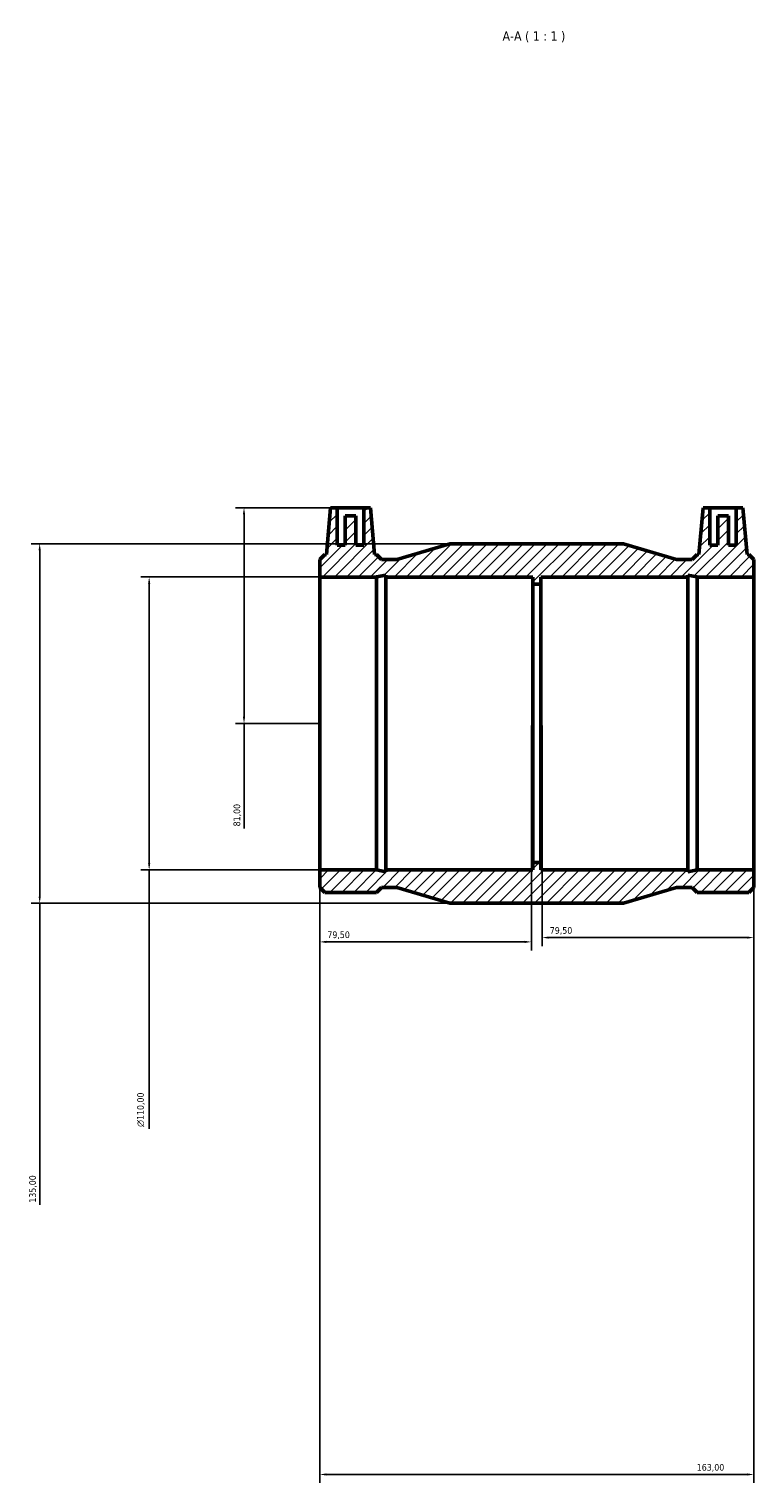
# Model space of a CAD drawing. Header units: millimetres. Extents: x -149 to 1243, y -200 to 1891.
# Tile 6 of 6: x 260 to 532, y 1346 to 1891. Entities that reach past the tile are written whole.
import ezdxf

# ---------------------------------------------------------------- set-up
doc = ezdxf.new("R2010")
doc.units = ezdxf.units.MM
for name, color, linetype, lineweight in [('Dimension (ISO)', 7, 'Continuous', 25), ('Hatch (ISO)', 7, 'Continuous', 18), ('Symbol (ISO)', 7, 'Continuous', 25), ('Visible (ISO)', 7, 'Continuous', 50)]:
    doc.layers.add(name, color=color, linetype=linetype, lineweight=lineweight)
doc.styles.add('Label Text (ISO)', font='tahoma.ttf')
doc.styles.add('Note Text (ISO)', font='tahoma.ttf')
doc.dimstyles.new('Default (ISO)', dxfattribs={"dimtxt": 2.5, "dimasz": 2.5, "dimexe": 3.175, "dimexo": 0, "dimgap": 0.762, "dimtad": 1, "dimrnd": 1e-08, "dimzin": 0, "dimtxsty": 'Note Text (ISO)', "dimcen": 0.09, "dimdle": 10, "dimclrd": 256, "dimclre": 256, "dimclrt": 232, "dimazin": 0, "dimtfac": 1.40208, "dimtmove": 0, "dimatfit": 3, "dimfxl": 1, "dimtolj": 1, "dimtzin": 0, "dimlwd": -1, "dimlwe": -1, "dimarcsym": 0})

# ---------------------------------------------------------------- blocks, each defined once
blk = doc.blocks.new('*D7')
at = {"layer": 'Defpoints', "color": 0, "transparency": 16777216}
for p in [(369.03, 1575.68), (532.03, 1575.68), (532.03, 1348.68)]:
    blk.add_point(p, dxfattribs=at)
at = {"layer": 'Dimension (ISO)', "transparency": 16777216}
for p, q in [((369.03, 1575.68), (369.03, 1345.5)), ((532.03, 1575.68), (532.03, 1345.5)), ((371.53, 1348.68), (529.53, 1348.68))]:
    blk.add_line(p, q, dxfattribs=at)
for points in [[(371.53, 1349.09), (371.53, 1348.26), (369.03, 1348.68)], [(529.53, 1349.09), (529.53, 1348.26), (532.03, 1348.68)]]:
    blk.add_solid(points, dxfattribs=at)
at = {"layer": 'Dimension (ISO)', "color": 232, "true_color": 0xca0064, "transparency": 16777216, "insert": (510.58, 1352.61), "char_height": 2.5, "attachment_point": 1, "style": 'Note Text (ISO)'}
blk.add_mtext('\\A1;163,00', dxfattribs=at)
blk = doc.blocks.new('*D8')
at = {"layer": 'Defpoints', "color": 0, "transparency": 16777216}
for p in [(452.53, 1629.93), (532.03, 1575.68), (452.53, 1550.28)]:
    blk.add_point(p, dxfattribs=at)
at = {"layer": 'Dimension (ISO)', "transparency": 16777216}
for p, q in [((452.53, 1629.93), (452.53, 1547.11)), ((532.03, 1575.68), (532.03, 1547.11)), ((529.53, 1550.28), (455.03, 1550.28))]:
    blk.add_line(p, q, dxfattribs=at)
for points in [[(455.03, 1550.7), (455.03, 1549.86), (452.53, 1550.28)], [(529.53, 1550.7), (529.53, 1549.86), (532.03, 1550.28)]]:
    blk.add_solid(points, dxfattribs=at)
at = {"layer": 'Dimension (ISO)', "color": 232, "true_color": 0xca0064, "transparency": 16777216, "insert": (455.41, 1554.22), "char_height": 2.5, "attachment_point": 1, "style": 'Note Text (ISO)'}
blk.add_mtext('\\A1;79,50', dxfattribs=at)
blk = doc.blocks.new('*D9')
at = {"layer": 'Defpoints', "color": 0, "transparency": 16777216}
for p in [(448.53, 1629.93), (369.03, 1575.68), (369.03, 1548.66)]:
    blk.add_point(p, dxfattribs=at)
at = {"layer": 'Dimension (ISO)', "transparency": 16777216}
for p, q in [((448.53, 1629.93), (448.53, 1545.49)), ((369.03, 1575.68), (369.03, 1545.49)), ((446.03, 1548.66), (371.53, 1548.66))]:
    blk.add_line(p, q, dxfattribs=at)
for points in [[(371.53, 1549.08), (371.53, 1548.25), (369.03, 1548.66)], [(446.03, 1549.08), (446.03, 1548.25), (448.53, 1548.66)]]:
    blk.add_solid(points, dxfattribs=at)
at = {"layer": 'Dimension (ISO)', "color": 232, "true_color": 0xca0064, "transparency": 16777216, "insert": (371.91, 1552.6), "char_height": 2.5, "attachment_point": 1, "style": 'Note Text (ISO)'}
blk.add_mtext('\\A1;79,50', dxfattribs=at)
blk = doc.blocks.new('*D10')
at = {"layer": 'Defpoints', "color": 0, "transparency": 16777216}
for p in [(375.63, 1711.68), (340.63, 1630.68), (369.03, 1630.68)]:
    blk.add_point(p, dxfattribs=at)
at = {"layer": 'Dimension (ISO)', "transparency": 16777216}
for p, q in [((375.63, 1711.68), (337.46, 1711.68)), ((340.63, 1709.18), (340.63, 1633.18)), ((369.03, 1630.68), (337.46, 1630.68)), ((340.63, 1630.68), (340.63, 1591.27))]:
    blk.add_line(p, q, dxfattribs=at)
for points in [[(340.21, 1709.18), (341.05, 1709.18), (340.63, 1711.68)], [(340.21, 1633.18), (341.05, 1633.18), (340.63, 1630.68)]]:
    blk.add_solid(points, dxfattribs=at)
at = {"layer": 'Dimension (ISO)', "color": 232, "true_color": 0xca0064, "transparency": 16777216, "insert": (336.69, 1592.03), "char_height": 2.5, "attachment_point": 1, "rotation": 90, "style": 'Note Text (ISO)'}
blk.add_mtext('\\A1;81,00', dxfattribs=at)
blk = doc.blocks.new('*D11')
at = {"layer": 'Defpoints', "color": 0, "transparency": 16777216}
for p in [(417.93, 1698.18), (263.93, 1563.18), (417.93, 1563.18)]:
    blk.add_point(p, dxfattribs=at)
at = {"layer": 'Dimension (ISO)', "transparency": 16777216}
for p, q in [((417.93, 1698.18), (260.76, 1698.18)), ((263.93, 1695.68), (263.93, 1565.68)), ((417.93, 1563.18), (260.76, 1563.18)), ((263.93, 1563.18), (263.93, 1449.96))]:
    blk.add_line(p, q, dxfattribs=at)
for points in [[(263.51, 1695.68), (264.35, 1695.68), (263.93, 1698.18)], [(263.51, 1565.68), (264.35, 1565.68), (263.93, 1563.18)]]:
    blk.add_solid(points, dxfattribs=at)
at = {"layer": 'Dimension (ISO)', "color": 232, "true_color": 0xca0064, "transparency": 16777216, "insert": (260, 1450.72), "char_height": 2.5, "attachment_point": 1, "rotation": 90, "style": 'Note Text (ISO)'}
blk.add_mtext('\\A1;135,00', dxfattribs=at)
blk = doc.blocks.new('*D12')
at = {"layer": 'Defpoints', "color": 0, "transparency": 16777216}
for p in [(369.03, 1685.68), (305.03, 1575.68), (369.03, 1575.68)]:
    blk.add_point(p, dxfattribs=at)
at = {"layer": 'Dimension (ISO)', "transparency": 16777216}
for p, q in [((369.03, 1685.68), (301.86, 1685.68)), ((305.03, 1683.18), (305.03, 1578.18)), ((369.03, 1575.68), (301.86, 1575.68)), ((305.03, 1575.68), (305.03, 1478.42))]:
    blk.add_line(p, q, dxfattribs=at)
for points in [[(304.61, 1683.18), (305.45, 1683.18), (305.03, 1685.68)], [(304.61, 1578.18), (305.45, 1578.18), (305.03, 1575.68)]]:
    blk.add_solid(points, dxfattribs=at)
at = {"layer": 'Dimension (ISO)', "color": 232, "true_color": 0xca0064, "transparency": 16777216, "insert": (300.51, 1479.18), "char_height": 2.5, "attachment_point": 1, "rotation": 90, "style": 'Note Text (ISO)'}
blk.add_mtext('\\A1;\\fAIGDT|b0|i0;\\H2.5000;\\ln\\fTahoma|b0|i0;\\H2.5000;110,00', dxfattribs=at)

msp = doc.modelspace()

# ---------------------------------------------------------------- hatches: boundary and pattern name
at = {"layer": 'Hatch (ISO)'}
h = msp.add_hatch(dxfattribs=at)
h.set_pattern_fill('ANSI31', color=256, scale=25.4, style=0)
h.set_pattern_definition([(45, (0, 0), (-2.245064, 2.245064), [])])
h.paths.add_polyline_path([(390.406, 1685.677), (390.404, 1685.694), (393.854, 1686.427), (393.854, 1685.677), (449.031, 1685.677), (449.031, 1682.927), (452.031, 1682.927), (452.031, 1685.677), (507.209, 1685.677), (507.209, 1686.427), (510.658, 1685.694), (510.657, 1685.677), (532.031, 1685.677), (532.031, 1692.224), (530.128, 1694.127), (529.467, 1694.127), (527.931, 1711.677), (525.431, 1711.677), (525.431, 1697.677), (522.431, 1697.677), (522.431, 1708.677), (518.431, 1708.677), (518.431, 1697.677), (515.431, 1697.677), (515.431, 1711.677), (512.931, 1711.677), (511.396, 1694.127), (510.735, 1694.127), (508.831, 1692.224), (503.031, 1692.224), (483.131, 1698.177), (417.931, 1698.177), (398.031, 1692.224), (392.231, 1692.224), (390.328, 1694.127), (389.667, 1694.127), (388.131, 1711.677), (385.631, 1711.677), (385.631, 1697.677), (382.631, 1697.677), (382.631, 1708.677), (378.631, 1708.677), (378.631, 1697.677), (375.631, 1697.677), (375.631, 1711.677), (373.131, 1711.677), (371.596, 1694.127), (370.935, 1694.127), (369.031, 1692.224), (369.031, 1685.677)])
h.paths.add_polyline_path([(390.328, 1575.677), (369.031, 1575.677), (369.031, 1569.131), (370.935, 1567.227), (390.328, 1567.227), (392.231, 1569.131), (398.031, 1569.131), (417.931, 1563.177), (483.131, 1563.177), (503.031, 1569.131), (508.831, 1569.131), (510.735, 1567.227), (530.128, 1567.227), (532.031, 1569.131), (532.031, 1575.677), (510.735, 1575.677), (507.209, 1574.928), (507.209, 1575.677), (452.031, 1575.677), (452.031, 1578.427), (449.031, 1578.427), (449.031, 1575.677), (393.854, 1575.677), (393.854, 1574.928)])

# ---------------------------------------------------------------- linework, layer by layer
at = {"layer": 'Visible (ISO)'}
for p, q in [((373.131, 1711.677), (371.596, 1694.127)), ((375.631, 1711.677), (373.131, 1711.677)), ((375.631, 1697.677), (375.631, 1711.677)), ((375.631, 1711.677), (385.631, 1711.677)), ((388.131, 1711.677), (385.631, 1711.677)), ((385.631, 1711.677), (385.631, 1697.677)), ((389.667, 1694.127), (388.131, 1711.677)), ((512.931, 1711.677), (511.396, 1694.127)), ((515.431, 1711.677), (512.931, 1711.677)), ((515.431, 1697.677), (515.431, 1711.677)), ((515.431, 1711.677), (525.431, 1711.677)), ((527.931, 1711.677), (525.431, 1711.677)), ((525.431, 1711.677), (525.431, 1697.677)), ((529.467, 1694.127), (527.931, 1711.677)), ((382.631, 1708.677), (378.631, 1708.677)), ((378.631, 1708.677), (378.631, 1697.677)), ((382.631, 1697.677), (382.631, 1708.677)), ((522.431, 1708.677), (518.431, 1708.677)), ((518.431, 1708.677), (518.431, 1697.677)), ((522.431, 1697.677), (522.431, 1708.677)), ((417.931, 1698.177), (398.031, 1692.224)), ((483.131, 1698.177), (417.931, 1698.177)), ((503.031, 1692.224), (483.131, 1698.177)), ((370.935, 1694.127), (369.031, 1692.224)), ((371.596, 1694.127), (370.935, 1694.127)), ((378.631, 1697.677), (375.631, 1697.677)), ((385.631, 1697.677), (382.631, 1697.677)), ((390.328, 1694.127), (389.667, 1694.127)), ((392.231, 1692.224), (390.328, 1694.127)), ((510.735, 1694.127), (508.831, 1692.224)), ((511.396, 1694.127), (510.735, 1694.127)), ((518.431, 1697.677), (515.431, 1697.677)), ((525.431, 1697.677), (522.431, 1697.677)), ((530.128, 1694.127), (529.467, 1694.127)), ((532.031, 1692.224), (530.128, 1694.127)), ((369.031, 1692.224), (369.031, 1685.677)), ((398.031, 1692.224), (392.231, 1692.224)), ((508.831, 1692.224), (503.031, 1692.224)), ((532.031, 1685.677), (532.031, 1692.224)), ((369.031, 1685.677), (390.406, 1685.677)), ((369.031, 1575.677), (369.031, 1685.677)), ((390.328, 1575.677), (390.328, 1685.663)), ((390.404, 1685.694), (393.854, 1686.427)), ((390.406, 1685.677), (390.404, 1685.694)), ((393.854, 1686.427), (393.854, 1685.677)), ((393.854, 1685.677), (449.031, 1685.677)), ((393.854, 1575.677), (393.854, 1685.677)), ((449.031, 1685.677), (449.031, 1682.927)), ((449.031, 1682.927), (452.031, 1682.927)), ((449.031, 1578.427), (449.031, 1682.927)), ((452.031, 1682.927), (452.031, 1685.677)), ((452.031, 1685.677), (507.209, 1685.677)), ((452.031, 1578.427), (452.031, 1682.927)), ((507.209, 1685.677), (507.209, 1686.427)), ((507.209, 1686.427), (510.658, 1685.694)), ((507.209, 1575.677), (507.209, 1685.677)), ((510.658, 1685.694), (510.657, 1685.677)), ((510.657, 1685.677), (532.031, 1685.677)), ((510.735, 1575.677), (510.735, 1685.663)), ((532.031, 1575.677), (532.031, 1685.677)), ((452.031, 1578.427), (449.031, 1578.427)), ((449.031, 1578.427), (449.031, 1575.677)), ((452.031, 1575.677), (452.031, 1578.427)), ((390.328, 1575.677), (369.031, 1575.677)), ((369.031, 1575.677), (369.031, 1569.131)), ((393.854, 1574.928), (390.328, 1575.677)), ((449.031, 1575.677), (393.854, 1575.677)), ((393.854, 1575.677), (393.854, 1574.928)), ((507.209, 1575.677), (452.031, 1575.677)), ((510.735, 1575.677), (507.209, 1574.928)), ((507.209, 1574.928), (507.209, 1575.677)), ((532.031, 1575.677), (510.735, 1575.677)), ((532.031, 1569.131), (532.031, 1575.677)), ((369.031, 1569.131), (370.935, 1567.227)), ((370.935, 1567.227), (390.328, 1567.227)), ((390.328, 1567.227), (392.231, 1569.131)), ((392.231, 1569.131), (398.031, 1569.131)), ((398.031, 1569.131), (417.931, 1563.177)), ((483.131, 1563.177), (503.031, 1569.131)), ((503.031, 1569.131), (508.831, 1569.131)), ((508.831, 1569.131), (510.735, 1567.227)), ((510.735, 1567.227), (530.128, 1567.227)), ((530.128, 1567.227), (532.031, 1569.131)), ((417.931, 1563.177), (483.131, 1563.177))]:
    msp.add_line(p, q, dxfattribs=at)
for points in [[(390.406, 1685.677), (390.406, 1685.677), (390.381, 1685.673), (390.328, 1685.663)], [(510.657, 1685.677), (510.657, 1685.677), (510.682, 1685.673), (510.735, 1685.663)]]:
    msp.add_open_spline(points, degree=3, dxfattribs=at)

# ---------------------------------------------------------------- texts
at = {"layer": 'Symbol (ISO)', "insert": (437.669, 1886.427), "char_height": 3.5, "attachment_point": 7, "style": 'Label Text (ISO)'}
msp.add_mtext('A-A ( 1 : 1 )', dxfattribs=at)

# ---------------------------------------------------------------- dimensions: what is measured, and where the dimension line sits
at = {"layer": 'Dimension (ISO)'}
for base, p1, p2, angle, override, picture, middle in [((340.631, 1630.677), (375.631, 1711.677), (369.031, 1630.677), 90, {"dimdec": 2, "dimtp": 0, "dimtm": 0, "dimtdec": 2, "dimtofl": 0, "dimatfit": 2}, '*D10', (340.631, 1596.177)), ((263.931, 1563.177), (417.931, 1698.177), (417.931, 1563.177), 90, {"dimdec": 2, "dimtp": 0, "dimtm": 0, "dimtdec": 2, "dimtofl": 0, "dimatfit": 2}, '*D11', (263.931, 1455.677)), ((369.031, 1548.663), (448.531, 1629.927), (369.031, 1575.677), 180, {"dimdec": 2, "dimtp": 0, "dimtm": 0, "dimtdec": 2, "dimtofl": 0, "dimatfit": 1}, '*D9', (376.031, 1548.663)), ((452.531, 1550.282), (532.031, 1575.677), (452.531, 1629.927), 180, {"dimdec": 2, "dimtp": 0, "dimtm": 0, "dimtdec": 2, "dimtofl": 0, "dimatfit": 1}, '*D8', (459.531, 1550.282)), ((532.031, 1348.677), (369.031, 1575.677), (532.031, 1575.677), 180, {"dimdec": 2, "dimtp": 0, "dimtm": 0, "dimtdec": 2, "dimtofl": 0, "dimatfit": 1}, '*D7', (515.531, 1348.677))]:
    dim = msp.add_linear_dim(base=base, p1=p1, p2=p2, angle=angle, dimstyle='Default (ISO)', override=override, dxfattribs=at)
    dim.commit()
    dim.dimension.update_dxf_attribs({"geometry": picture, "text_midpoint": middle, "dimtype": 160})
dim = msp.add_linear_dim(base=(305.031, 1575.677), p1=(369.031, 1685.677), p2=(369.031, 1575.677), angle=90, text='\\fAIGDT|b0|i0;\\H2.5000;\\ln\\fTahoma|b0|i0;\\H2.5000;<>', dimstyle='Default (ISO)', override={"dimdec": 2, "dimtp": 0, "dimtm": 0, "dimtdec": 2, "dimtofl": 0, "dimatfit": 2}, dxfattribs=at)
dim.commit()
dim.dimension.update_dxf_attribs({"geometry": '*D12', "text_midpoint": (305.031, 1485.677), "dimtype": 160})

doc.saveas('drawing.dxf')
